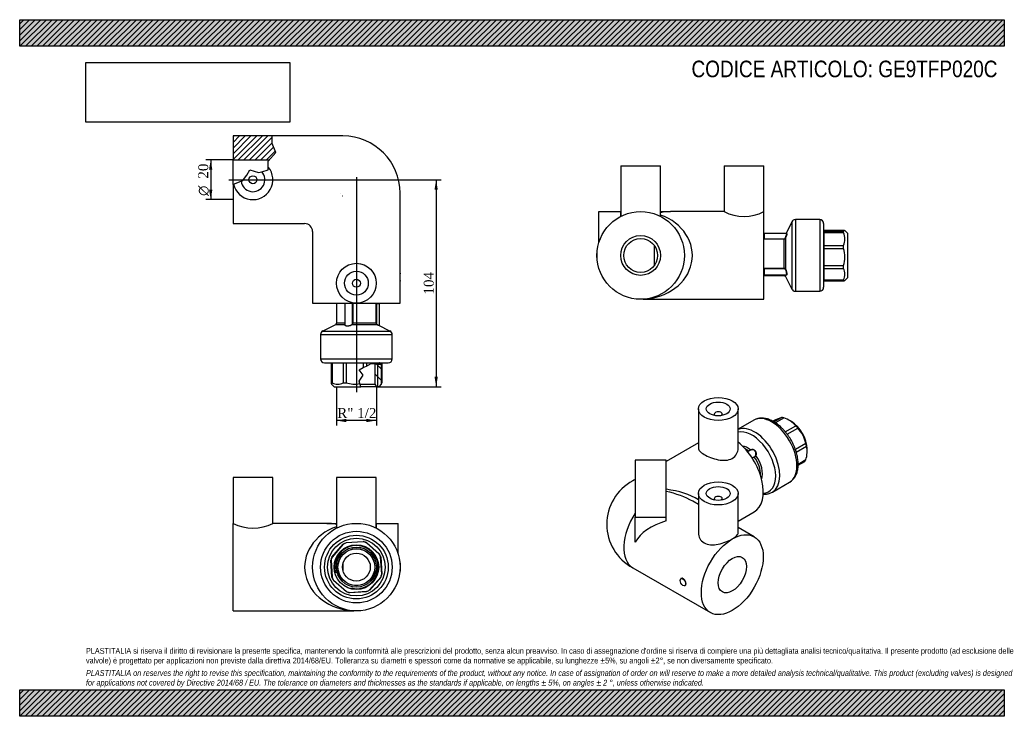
# Model space of a CAD drawing. Header units: millimetres. Extents: x 0 to 495, y 0 to 350.
import ezdxf
from ezdxf.enums import TextEntityAlignment as Align
from ezdxf.lldxf.tags import DXFTag

# ---------------------------------------------------------------- set-up
doc = ezdxf.new("R2010")
doc.units = ezdxf.units.MM
doc.header["$LTSCALE"] = 1.666667
for name, color, linetype in [('Default', 7, 'Continuous'), ('DV4_Default', 7, 'Continuous'), ('GE9P020C', 7, 'Continuous'), ('IOF020', 7, 'Continuous'), ('PARTE_PE_020', 7, 'Continuous')]:
    doc.layers.add(name, color=color, linetype=linetype)
doc.styles.add('SEACAD_Solid_Edge_ANSI1_Symbols', font='semeca1.ttf')
doc.styles.add('SEACAD_Times_New_Roman', font='times.ttf')
tags = doc.linetypes.add('CENTER2', pattern=[28.575, 19.05, -3.175, 3.175, -3.175]).pattern_tags.tags
tags[10:11] = [DXFTag(74, 4), DXFTag(75, 0), DXFTag(340, '0'), DXFTag(46, 0.0), DXFTag(50, 0.0), DXFTag(44, 0.0), DXFTag(45, 0.0)]
tags[8:9] = [DXFTag(74, 4), DXFTag(75, 0), DXFTag(340, '0'), DXFTag(46, 0.0), DXFTag(50, 0.0), DXFTag(44, 0.0), DXFTag(45, 0.0)]
tags[6:7] = [DXFTag(74, 4), DXFTag(75, 0), DXFTag(340, '0'), DXFTag(46, 0.0), DXFTag(50, 0.0), DXFTag(44, 0.0), DXFTag(45, 0.0)]
tags[4:5] = [DXFTag(74, 4), DXFTag(75, 0), DXFTag(340, '0'), DXFTag(46, 0.0), DXFTag(50, 0.0), DXFTag(44, 0.0), DXFTag(45, 0.0)]
doc.dimstyles.new('ANSImm', dxfattribs={"dimtxt": 5, "dimasz": 5, "dimexe": 2.5, "dimexo": 0, "dimgap": 1.25, "dimtad": 1, "dimdsep": 46, "dimtxsty": 'SEACAD_Times_New_Roman', "dimblk1": '_SE_FILLED', "dimblk2": '_SE_FILLED', "dimsah": 1, "dimcen": 2.5, "dimazin": 0, "dimtfac": 0.85, "dimtdec": 3, "dimtofl": 0, "dimtmove": 0, "dimatfit": 3, "dimfxl": 1, "dimarcsym": 0})
picture_1 = doc.add_image_def('image1.jpg', size_in_pixel=(4302, 1260))

# ---------------------------------------------------------------- blocks, each defined once
blk = doc.blocks.new('SE')
at = {"layer": 'GE9P020C', "color": 7, "linetype": 'Continuous'}
for p, q in [((127.26, 119.95), (107.26, 119.95)), ((107.26, 119.95), (107.26, 96.95)), ((127.26, 96.95), (127.26, 119.95)), ((179.26, 119.95), (159.26, 119.95)), ((159.26, 119.95), (159.26, 94.56)), ((179.26, 94.56), (179.26, 119.95)), ((107.26, 52.95), (107.26, 96.95)), ((154.35, 96.95), (127.25, 96.95)), ((154.35, 96.95), (159.26, 96.95)), ((179.26, 96.95), (179.31, 96.95)), ((179.31, 94.53), (179.31, 96.95)), ((179.31, 96.95), (190.27, 96.95)), ((190.27, 81.5), (190.27, 96.95)), ((162.51, 76.81), (162.51, 73.1)), ((191.36, 76.95), (191.17, 76.95)), ((191.36, 76.95), (191.36, 72.95)), ((191.17, 72.95), (191.36, 72.95)), ((107.26, 52.95), (162.51, 52.95)), ((162.51, 52.95), (162.57, 52.95))]:
    blk.add_line(p, q, dxfattribs=at)
blk.add_circle((169.26, 74.95), 22, dxfattribs=at)
for centre, radius, start, end in [((117.26, 116.58), 22.03, 243.0043, 296.9956), ((154.35, 74.95), 22, 77.0928, 90), ((163.62, 372.61), 319.66, 269.8009, 270.7777), ((168.06, 49.69), 3.29, 88.2574, 91.7426)]:
    blk.add_arc(centre, radius, start, end, dxfattribs=at)
blk.add_ellipse((169.26, 74.95), major_axis=(26, 0), ratio=0.846154, start_param=1.965587, end_param=4.662365, dxfattribs=at)
at = {"layer": 'IOF020', "color": 7, "linetype": 'Continuous'}
for p, q in [((156.95, 80.02), (162.63, 86.5)), ((162.7, 86.43), (157.03, 79.96)), ((162.7, 86.43), (162.63, 86.5)), ((162.7, 86.43), (162.65, 86.52)), ((164.15, 87.14), (164.11, 87.24)), ((164.14, 87.24), (172.73, 87.81)), ((164.15, 87.14), (164.14, 87.24)), ((172.74, 87.71), (164.15, 87.14)), ((172.74, 87.71), (172.73, 87.81)), ((172.74, 87.71), (172.76, 87.8)), ((174.27, 87.19), (174.31, 87.28)), ((174.27, 87.19), (174.33, 87.26)), ((180.74, 81.51), (174.27, 87.19)), ((174.33, 87.26), (180.8, 81.59)), ((156.93, 80), (157.03, 79.96)), ((156.95, 80.02), (157.03, 79.96)), ((180.74, 81.51), (180.8, 81.59)), ((180.74, 81.51), (180.83, 81.56)), ((181.45, 80.06), (181.55, 80.1)), ((181.45, 80.06), (181.55, 80.07)), ((182.02, 71.48), (181.45, 80.06)), ((181.55, 80.07), (182.12, 71.48)), ((156.41, 78.46), (156.51, 78.43)), ((156.41, 78.42), (156.51, 78.43)), ((156.97, 69.83), (156.41, 78.42)), ((156.51, 78.43), (157.07, 69.84)), ((156.97, 69.83), (157.07, 69.84)), ((156.98, 69.8), (157.07, 69.84)), ((175.82, 63.47), (181.5, 69.95)), ((181.57, 69.88), (175.9, 63.41)), ((181.5, 69.95), (181.57, 69.88)), ((181.5, 69.95), (181.59, 69.91)), ((182.02, 71.48), (182.11, 71.45)), ((182.02, 71.48), (182.12, 71.48)), ((157.7, 68.34), (157.78, 68.39)), ((157.72, 68.32), (157.78, 68.39)), ((164.19, 62.64), (157.72, 68.32)), ((157.78, 68.39), (164.25, 62.72)), ((164.19, 62.64), (164.25, 62.72)), ((164.22, 62.62), (164.25, 62.72)), ((165.76, 62.1), (165.78, 62.2)), ((165.78, 62.2), (174.37, 62.76)), ((165.79, 62.1), (165.78, 62.2)), ((174.38, 62.66), (165.79, 62.1)), ((174.41, 62.67), (174.37, 62.76)), ((174.38, 62.66), (174.37, 62.76)), ((175.9, 63.41), (175.82, 63.47)), ((175.87, 63.39), (175.82, 63.47))]:
    blk.add_line(p, q, dxfattribs=at)
for radius in [14.5, 11.22, 10.07, 9.32, 9.25]:
    blk.add_circle((169.26, 74.95), radius, dxfattribs=at)
for centre, radius, start, end in [((169.26, 74.95), 10.85, 255, 195), ((162.7, 86.43), 0.1, 119.7515, 138.7483), ((169.26, 74.95), 13.32, 112.745, 119.7515), ((169.26, 74.95), 13.22, 112.745, 119.7515), ((164.15, 87.14), 0.1, 93.7483, 112.745), ((172.74, 87.71), 0.1, 74.7515, 93.7483), ((169.26, 74.95), 13.22, 67.745, 74.7515), ((169.26, 74.95), 13.32, 67.745, 74.7515), ((174.27, 87.19), 0.1, 48.7483, 67.745), ((169.26, 74.95), 13.32, 157.745, 164.7515), ((169.26, 74.95), 13.22, 157.745, 164.7515), ((157.03, 79.96), 0.1, 138.7483, 157.745), ((169.26, 74.95), 13.22, 22.745, 29.7515), ((180.74, 81.51), 0.1, 29.7515, 48.7483), ((169.26, 74.95), 13.32, 22.745, 29.7515), ((181.45, 80.06), 0.1, 3.7483, 22.745), ((156.51, 78.43), 0.1, 164.7515, 183.7483), ((157.07, 69.84), 0.1, 183.7483, 202.745), ((169.26, 74.95), 13.32, 202.745, 209.7515), ((169.26, 74.95), 13.22, 202.745, 209.7515), ((169.26, 74.95), 13.22, 337.745, 344.7515), ((181.5, 69.95), 0.1, 318.7483, 337.745), ((169.26, 74.95), 13.32, 337.745, 344.7515), ((182.02, 71.48), 0.1, 344.7515, 3.7483), ((157.78, 68.39), 0.1, 209.7515, 228.7483), ((164.25, 62.72), 0.1, 228.7483, 247.745), ((169.26, 74.95), 13.32, 247.745, 254.7515), ((169.26, 74.95), 13.22, 247.745, 254.7515), ((165.78, 62.2), 0.1, 254.7515, 273.7483), ((169.26, 74.95), 13.22, 292.745, 299.7515), ((174.37, 62.76), 0.1, 273.7483, 292.745), ((169.26, 74.95), 13.32, 292.745, 299.7515), ((175.82, 63.47), 0.1, 299.7515, 318.7483)]:
    blk.add_arc(centre, radius, start, end, dxfattribs=at)
at = {"layer": 'PARTE_PE_020', "color": 7, "linetype": 'Continuous'}
for radius in [18, 16, 14.5, 7]:
    blk.add_circle((169.26, 74.95), radius, dxfattribs=at)
blk = doc.blocks.new('SE1')
at = {"layer": 'GE9P020C', "color": 7, "linetype": 'Continuous'}
for p, q in [((341.18, 154.43), (341.18, 134.7)), ((361.18, 134.7), (361.18, 154.43)), ((349.18, 151.82), (349.18, 151.16)), ((353.18, 151.16), (353.18, 151.82)), ((341.18, 137.32), (324.96, 127.95)), ((309.46, 128.71), (309.46, 100.13)), ((324.96, 128.71), (309.46, 128.71)), ((324.96, 120.51), (324.96, 128.71)), ((309.46, 119), (308.19, 118.27)), ((324.96, 108.33), (324.96, 120.51)), ((341.18, 111.97), (341.18, 92.24)), ((349.18, 109.36), (349.18, 108.71)), ((353.18, 108.71), (353.18, 109.36)), ((361.18, 92.24), (361.18, 111.97)), ((324.96, 100.13), (324.96, 108.33)), ((341.18, 106.41), (338.41, 108.01)), ((309.46, 87.51), (309.46, 100.13)), ((309.46, 100.13), (324.96, 100.13)), ((324.96, 98.15), (324.96, 100.13)), ((361.18, 98.06), (369.26, 102.72)), ((369.26, 90.2), (361.18, 94.86)), ((308.19, 74.65), (347.26, 52.1)), ((332.54, 69.22), (332.44, 69.16)), ((334.44, 65.7), (334.54, 65.76))]:
    blk.add_line(p, q, dxfattribs=at)
blk.add_arc((319.96, 96.46), 24.78, 118.3648, 241.6352, dxfattribs=at)
for centre, major_axis in [((351.18, 154.43), (-10, 0)), ((351.18, 154.43), (-6, 0)), ((351.18, 111.97), (10, 0)), ((351.18, 111.97), (6, 0)), ((358.26, 71.15), (11, 19.05)), ((358.26, 71.15), (-5, -8.66)), ((333.44, 67.43), (1, -1.73))]:
    blk.add_ellipse(centre, major_axis=major_axis, ratio=0.57735, dxfattribs=at)
for centre, major_axis, ratio, start_param, end_param in [((351.18, 151.82), (-2, 0), 0.57735, 2.451776, 6.283185), ((351.18, 151.82), (-2, 0), 0.57735, 0, 0.689817), ((358.26, 121.77), (11, -19.05), 0.57735, 0, 2.168391), ((319.19, 99.21), (11, -19.05), 0.57735, 3.031681, 3.141656), ((314.41, 96.46), (-33.92, -2.26), 0.527544, 3.76849, 4.361248), ((314.41, 96.46), (-33.92, 2.26), 0.527544, 3.962189, 4.431644), ((351.18, 109.36), (2, 0), 0.57735, 0, 3.83141), ((351.18, 109.36), (2, 0), 0.57735, 5.593368, 6.283185), ((319.19, 93.7), (11, 19.05), 0.57735, 1.460885, 3.141593), ((339.16, 82.17), (-31.11, 0), 0.57735, 5.186487, 5.981122)]:
    blk.add_ellipse(centre, major_axis=major_axis, ratio=ratio, start_param=start_param, end_param=end_param, dxfattribs=at)
for points, knots in [([(341.18, 134.7), (341.18, 134.21), (341.44, 133.71), (342.42, 132.67), (343.17, 132.12), (345.03, 131.04), (346.16, 130.5), (348.59, 129.57), (349.89, 129.18), (352.48, 128.67), (353.77, 128.56), (356.18, 128.75), (357.31, 129.06), (359.18, 130.14), (359.93, 130.91), (360.93, 132.68), (361.18, 133.68), (361.18, 134.69), (361.18, 134.7), (361.18, 134.7)], [0.3752003, 0.3752003, 0.3752003, 0.3752003, 0.4375, 0.4375, 0.5, 0.5, 0.5625, 0.5625, 0.625, 0.625, 0.6875, 0.6875, 0.75, 0.75, 0.8125, 0.8125, 0.875, 0.875, 0.8751895, 0.8751895, 0.8751895, 0.8751895]), ([(341.18, 92.24), (341.18, 91.24), (341.44, 90.24), (342.42, 88.47), (343.17, 87.69), (345.03, 86.61), (346.17, 86.3), (348.58, 86.1), (349.87, 86.21), (352.47, 86.72), (353.76, 87.11), (356.19, 88.04), (357.31, 88.56), (358.26, 89.11)], [0.6250278, 0.6250278, 0.6250278, 0.6250278, 0.6875, 0.6875, 0.75, 0.75, 0.8125, 0.8125, 0.875, 0.875, 0.9375, 0.9375, 1, 1, 1, 1]), ([(358.26, 89.11), (359.2, 89.66), (359.94, 90.2), (360.93, 91.25), (361.18, 91.75), (361.18, 92.24)], [0, 0, 0, 0, 0.0625, 0.0625, 0.1249415, 0.1249415, 0.1249415, 0.1249415]), ([(334.54, 65.76), (334.79, 65.9), (334.92, 66.23), (334.92, 67.08), (334.78, 67.61), (334.3, 68.53), (333.95, 68.93), (333.2, 69.36), (332.82, 69.38), (332.54, 69.22)], [0.3750745, 0.3750745, 0.3750745, 0.3750745, 0.5, 0.5, 0.625, 0.625, 0.75, 0.75, 0.875, 0.875, 0.875, 0.875])]:
    blk.add_open_spline(points, degree=3, knots=knots, dxfattribs=at)
at = {"layer": 'IOF020', "color": 7, "linetype": 'Continuous'}
for p, q in [((379.17, 147.92), (383, 150.13)), ((379.86, 147.49), (384.08, 149.93)), ((387.95, 148.08), (387.02, 148.62)), ((384.9, 142.94), (390.15, 145.97)), ((385.86, 141.73), (391.18, 144.79)), ((389.95, 134.17), (395.19, 137.19)), ((390.41, 132.76), (395.56, 135.73)), ((395.89, 133.26), (395.89, 134.34)), ((391.36, 126.76), (395.16, 128.95)), ((391.35, 126.15), (394.66, 128.06))]:
    blk.add_line(p, q, dxfattribs=at)
for centre, radius, start, end in [((399.62, 105.7), 47.44, 110.5116, 116.2711), ((380.25, 137.43), 13.08, 40.758, 72.9531), ((379.49, 133.76), 16.08, 12.3295, 43.3383), ((384.32, 132.99), 11.57, 339.5691, 13.7169)]:
    blk.add_arc(centre, radius, start, end, dxfattribs=at)
for centre, major_axis, start_param, end_param in [((386.54, 138.1), (-6.61, 11.45), -0.519262, -0.396976), ((387.95, 138.92), (-5.61, 9.72), 3.926991, 5.497787), ((386.54, 138.1), (-6.61, 11.45), -1.30466, -1.182374), ((386.54, 138.1), (6.61, -11.45), 1.051534, 1.173821), ((386.54, 138.1), (6.61, -11.45), 0.266136, 0.388423)]:
    blk.add_ellipse(centre, major_axis=major_axis, ratio=0.57735, start_param=start_param, end_param=end_param, dxfattribs=at)
at = {"layer": 'PARTE_PE_020', "color": 7, "linetype": 'Continuous'}
for p, q in [((369.05, 148.79), (361.18, 144.25)), ((367.6, 133.82), (365.99, 132.89)), ((368.24, 129.78), (369.3, 130.39)), ((369.33, 130.28), (368.3, 129.69)), ((378.42, 112.63), (387.05, 117.61))]:
    blk.add_line(p, q, dxfattribs=at)
for centre, radius, start, end in [((362.66, 139.02), 7.08, 309.5492, 312.5523), ((368.54, 131.76), 1.57, 299.0441, 334.3849), ((368.42, 131.89), 1.85, 299.2791, 332.8964)]:
    blk.add_arc(centre, radius, start, end, dxfattribs=at)
for centre, major_axis, ratio, start_param, end_param in [((378.05, 133.2), (-9, 15.59), 0.57735, 3.147538, 6.283185), ((369.42, 128.22), (-9, 15.59), 0.57735, 3.147538, 6.201964), ((368.15, 127.49), (-8.44, 14.62), 0.57735, 2.848743, 6.121384), ((365.96, 126.22), (5.28, -9.14), 0.57735, 2.154954, 2.713976), ((365.33, 125.85), (5, -8.66), 0.57735, -4.098845, -3.849886), ((367.4, 133.8), (-0.0587, 0.0809), 0.515855, 3.52791, 4.41219), ((369.37, 130.32), (-0.05, 0.0866), 0.57735, 0.432492, 1.75511), ((365.33, 125.85), (-5, 8.66), 0.57735, 3.849886, 4.896703), ((370.02, 131.03), (0.0931, -0.0366), 0.347965, 1.190771, 2.55388), ((365.96, 126.22), (-5.28, 9.14), 0.57735, 3.569209, 4.915435), ((378.05, 133.2), (-9, 15.59), 0.57735, 3.141593, 3.147538), ((369.42, 128.22), (-9, 15.59), 0.57735, 3.141593, 3.147538)]:
    blk.add_ellipse(centre, major_axis=major_axis, ratio=ratio, start_param=start_param, end_param=end_param, dxfattribs=at)
for points, knots in [([(383.83, 144.16), (383.65, 144.34), (383.22, 144.79), (382.41, 145.55), (381.46, 146.36), (380.47, 147.1), (379.47, 147.76), (378.46, 148.34), (377.43, 148.83), (376.41, 149.23), (375.38, 149.53), (374.37, 149.72), (373.38, 149.82), (372.41, 149.81), (371.48, 149.69), (370.61, 149.48), (369.77, 149.17), (369.31, 148.93), (369.05, 148.78)], [0, 0, 0, 0, 0.034854, 0.100485, 0.166269, 0.232221, 0.298343, 0.364615, 0.430988, 0.497323, 0.563444, 0.629121, 0.694094, 0.758128, 0.821074, 0.88292, 0.943803, 1, 1, 1, 1]), ([(387.12, 117.66), (387.35, 117.8), (387.77, 118.06), (388.42, 118.61), (389.03, 119.24), (389.58, 119.96), (390.05, 120.75), (390.46, 121.61), (390.8, 122.54), (391.06, 123.54), (391.25, 124.59), (391.35, 125.69), (391.38, 126.84), (391.33, 128.03), (391.2, 129.24), (390.99, 130.47), (390.71, 131.72), (390.36, 132.97), (389.94, 134.22), (389.46, 135.47), (388.91, 136.7), (388.3, 137.91), (387.64, 139.1), (386.92, 140.25), (386.15, 141.37), (385.34, 142.43), (384.55, 143.38), (384.07, 143.9), (383.83, 144.16)], [0, 0, 0, 0, 0.031272, 0.067625, 0.104098, 0.140898, 0.178187, 0.216062, 0.254546, 0.293587, 0.333081, 0.372894, 0.412898, 0.452986, 0.493069, 0.533104, 0.573073, 0.612972, 0.652805, 0.69258, 0.732312, 0.772015, 0.811704, 0.851395, 0.8911, 0.930836, 0.970617, 1, 1, 1, 1]), ([(367.45, 133.81), (367.61, 133.92), (367.79, 134.01), (368.06, 134.09), (368.16, 134.11), (368.35, 134.13), (368.44, 134.13), (368.64, 134.11), (368.73, 134.09), (368.92, 134.04), (369.02, 134), (369.2, 133.91), (369.29, 133.85), (369.46, 133.73), (369.54, 133.65), (369.69, 133.49), (369.76, 133.41), (369.88, 133.22), (369.94, 133.12), (370.04, 132.92), (370.08, 132.81), (370.15, 132.59), (370.18, 132.48), (370.24, 132.14), (370.25, 131.91), (370.2, 131.46), (370.15, 131.25), (370.07, 131.05)], [0, 0, 0, 0, 0.125, 0.125, 0.1875, 0.1875, 0.25, 0.25, 0.3125, 0.3125, 0.375, 0.375, 0.4375, 0.4375, 0.5, 0.5, 0.5625, 0.5625, 0.625, 0.625, 0.6875, 0.6875, 0.75, 0.75, 0.875, 0.875, 1, 1, 1, 1]), ([(369.95, 131.08), (370.03, 131.28), (370.08, 131.48), (370.13, 131.91), (370.13, 132.13), (370.07, 132.45), (370.05, 132.56), (369.98, 132.77), (369.94, 132.87), (369.85, 133.07), (369.79, 133.17), (369.67, 133.35), (369.61, 133.43), (369.46, 133.58), (369.39, 133.65), (369.22, 133.77), (369.14, 133.82), (368.96, 133.91), (368.87, 133.95), (368.69, 134), (368.6, 134.02), (368.41, 134.03), (368.32, 134.03), (368.13, 134.01), (368.04, 133.99), (367.83, 133.93), (367.72, 133.88), (367.6, 133.82)], [0, 0, 0, 0, 0.125, 0.125, 0.25, 0.25, 0.3125, 0.3125, 0.375, 0.375, 0.4375, 0.4375, 0.5, 0.5, 0.5625, 0.5625, 0.625, 0.625, 0.6875, 0.6875, 0.75, 0.75, 0.8125, 0.8125, 0.875, 0.875, 0.960475, 0.960475, 0.960475, 0.960475]), ([(373.75, 111.64), (373.82, 111.64), (374.22, 111.61), (374.94, 111.61), (375.87, 111.71), (376.76, 111.91), (377.59, 112.21), (378.19, 112.48), (378.45, 112.65), (378.49, 112.67)], [0.8741318, 0.8741318, 0.8741318, 0.8741318, 0.8797137, 0.9039138, 0.9277086, 0.9510862, 0.9740902, 0.9968123, 1, 1, 1, 1])]:
    blk.add_open_spline(points, degree=3, knots=knots, dxfattribs=at)
blk = doc.blocks.new('SE2')
at = {"layer": 'GE9P020C', "color": 7, "linetype": 'Continuous'}
for p, q in [((302.18, 276.55), (322.18, 276.55)), ((302.18, 276.55), (302.18, 251.15)), ((322.18, 251.15), (322.18, 276.55)), ((354.18, 276.55), (374.18, 276.55)), ((354.18, 276.55), (354.18, 253.55)), ((374.18, 253.55), (374.18, 276.55)), ((291.18, 238.1), (291.18, 253.55)), ((291.18, 253.55), (302.14, 253.55)), ((302.14, 251.12), (302.14, 253.55)), ((302.14, 253.55), (302.18, 253.55)), ((322.18, 253.55), (327.1, 253.55)), ((354.19, 253.55), (327.1, 253.55)), ((374.18, 209.55), (374.18, 253.55)), ((290.08, 233.55), (290.08, 229.55)), ((290.27, 233.55), (290.08, 233.55)), ((318.93, 236.72), (318.93, 226.38)), ((290.08, 229.55), (290.27, 229.55)), ((318.87, 209.55), (318.93, 209.55)), ((318.93, 209.55), (374.18, 209.55))]:
    blk.add_line(p, q, dxfattribs=at)
for radius in [22, 10, 8.5]:
    blk.add_circle((312.18, 231.55), radius, dxfattribs=at)
for centre, radius, start, end in [((327.1, 231.55), 22, 90, 102.9072), ((364.18, 273.18), 22.03, 243.0044, 296.9957), ((313.38, 206.29), 3.29, 88.2576, 91.7424), ((317.82, 529.21), 319.66, 269.2223, 270.1991)]:
    blk.add_arc(centre, radius, start, end, dxfattribs=at)
blk.add_ellipse((312.18, 231.55), major_axis=(-26, 0), ratio=0.846154, start_param=1.62082, end_param=4.317598, dxfattribs=at)
at = {"layer": 'IOF020', "color": 7, "linetype": 'Continuous'}
for p, q in [((404.28, 244.31), (414.18, 244.31)), ((404.28, 244.31), (404.28, 243.74)), ((404.28, 243.74), (414.18, 243.74)), ((404.28, 243.74), (404.28, 243.03)), ((404.28, 243.03), (414.18, 243.03)), ((404.28, 243.03), (404.28, 236.56)), ((414.18, 243.03), (414.18, 243.74)), ((416.18, 242.77), (414.87, 244.08)), ((416.18, 242.77), (416.18, 220.33)), ((404.28, 236.56), (414.18, 236.56)), ((404.28, 236.56), (404.28, 235.03)), ((404.28, 235.03), (414.18, 235.03)), ((404.28, 235.03), (404.28, 226.44)), ((414.18, 235.03), (414.18, 236.56)), ((404.28, 226.44), (414.18, 226.44)), ((404.28, 226.44), (404.28, 224.99)), ((404.28, 224.99), (414.18, 224.99)), ((404.28, 224.99), (404.28, 219.32)), ((414.18, 224.99), (414.18, 226.44)), ((404.28, 219.32), (414.18, 219.32)), ((404.28, 219.32), (404.28, 218.8)), ((404.28, 218.8), (414.18, 218.8)), ((414.18, 218.8), (414.18, 219.32)), ((414.87, 219.02), (416.18, 220.33))]:
    blk.add_line(p, q, dxfattribs=at)
for centre, radius, start, end in [((404.28, 244.41), 0.1, 180, 270), ((407.27, 239.79), 7.63, 334.9072, 25.0928), ((401.69, 230.73), 13.21, 341.029, 18.971), ((408.95, 222.15), 5.95, 331.5236, 28.4764), ((404.28, 218.7), 0.1, 90, 180)]:
    blk.add_arc(centre, radius, start, end, dxfattribs=at)
for centre, major_axis, ratio, start_param, end_param in [((404.28, 244.41), (0.1, 0), 0.997861, 3.141593, 4.712389), ((404.28, 243.84), (0.1, 0), 0.997861, 3.141593, 4.712389), ((404.28, 243.83), (0.1, 0), 0.922235, 3.141593, 4.712389), ((404.28, 243.11), (0.1, 0), 0.868186, 3.141593, 4.712389), ((404.28, 243.09), (0.1, 0), 0.659368, 3.141593, 4.712389), ((404.28, 236.62), (-0.1, 0), 0.659368, 0, 1.570796), ((404.28, 236.6), (-0.1, 0), 0.378729, 0, 1.570796), ((404.28, 235.05), (-0.1, 0), 0.263005, 0, 1.570796), ((404.28, 235.02), (-0.1, 0), 0.065373, 4.712389, 6.283185), ((404.28, 226.4), (-0.1, 0), 0.386631, 4.712389, 6.283185), ((404.28, 226.43), (-0.1, 0), 0.065373, 4.712389, 6.283185), ((404.28, 224.92), (-0.1, 0), 0.75182, 4.712389, 6.283185), ((404.28, 224.94), (-0.1, 0), 0.49624, 4.712389, 6.283185), ((404.28, 219.22), (-0.1, 0), 0.925508, 4.712389, 6.283185), ((404.28, 219.24), (-0.1, 0), 0.75182, 4.712389, 6.283185), ((404.28, 218.7), (-0.1, 0), 0.964794, 4.712389, 6.283185)]:
    blk.add_ellipse(centre, major_axis=major_axis, ratio=ratio, start_param=start_param, end_param=end_param, dxfattribs=at)
for points, knots in [([(414.18, 244.31), (414.41, 244.26), (414.59, 244.21), (414.78, 244.14), (414.82, 244.12), (414.89, 244.07), (414.9, 244.05), (414.9, 243.93), (414.64, 243.83), (414.18, 243.74)], [0, 0, 0, 0, 0.25, 0.25, 0.375, 0.375, 0.5, 0.5, 1, 1, 1, 1]), ([(414.18, 218.8), (414.41, 218.84), (414.59, 218.89), (414.78, 218.96), (414.82, 218.98), (414.86, 219.01), (414.87, 219.02), (414.88, 219.02)], [0, 0, 0, 0, 0.25, 0.25, 0.375, 0.375, 0.4056122, 0.4056122, 0.4056122, 0.4056122])]:
    blk.add_open_spline(points, degree=3, knots=knots, dxfattribs=at)
at = {"layer": 'PARTE_PE_020', "color": 7, "linetype": 'Continuous'}
for p, q in [((388.18, 248.43), (385.32, 242.61)), ((388.18, 248.43), (388.18, 214.67)), ((389.98, 249.55), (389.98, 213.55)), ((402.18, 249.55), (389.98, 249.55)), ((402.18, 249.55), (402.18, 213.55)), ((404.18, 247.55), (404.18, 215.55)), ((374.28, 242.61), (374.28, 239.91)), ((385.56, 242.61), (374.28, 242.61)), ((374.28, 239.91), (384.18, 239.91)), ((374.28, 239.91), (374.28, 239.8)), ((384.18, 239.8), (374.28, 239.8)), ((384.18, 239.91), (384.18, 239.8)), ((384.18, 239.8), (384.18, 225.06)), ((385.08, 240.37), (385.08, 224.55)), ((374.28, 225.06), (374.28, 224.94)), ((374.28, 225.06), (384.18, 225.06)), ((384.18, 224.94), (374.28, 224.94)), ((374.28, 224.94), (374.28, 221.78)), ((384.18, 225.06), (384.18, 224.94)), ((374.18, 221.55), (384.18, 221.55)), ((374.28, 221.78), (385.44, 221.78)), ((384.18, 221.55), (384.18, 221.78)), ((385.08, 220.99), (385.08, 221.78)), ((385.08, 220.99), (388.18, 214.67)), ((389.98, 213.55), (402.18, 213.55))]:
    blk.add_line(p, q, dxfattribs=at)
for centre, radius, start, end in [((389.98, 247.55), 2, 90, 153.8611), ((402.18, 247.55), 2, 0, 90), ((374.28, 242.51), 0.1, 90, 180), ((384.21, 240.78), 0.867, 268.5343, 335.0699), ((384.2, 240.76), 0.963, 268.9547, 336.0278), ((374.28, 224.84), 0.0987, 89.2295, 179.5446), ((384.23, 224.11), 0.958, 27.6331, 92.9422), ((384.23, 224.08), 0.862, 28.154, 93.1886), ((374.28, 221.88), 0.1, 180, 270), ((384.18, 220.55), 1, 26.1389, 90), ((389.98, 215.55), 2, 206.1389, 270), ((402.18, 215.55), 2, 270, 0)]:
    blk.add_arc(centre, radius, start, end, dxfattribs=at)
for centre, major_axis, ratio, start_param, end_param in [((384.99, 240.41), (0.0917, -0.0399), 0.087275, 0.24569, 1.608799), ((384.99, 224.52), (0.0907, 0.042), 0.322228, 4.564235, 5.927343)]:
    blk.add_ellipse(centre, major_axis=major_axis, ratio=ratio, start_param=start_param, end_param=end_param, dxfattribs=at)
for points, knots in [([(384.99, 240.42), (385.18, 240.82), (385.33, 241.24), (385.56, 241.97), (385.63, 242.28), (385.63, 242.56), (385.6, 242.61), (385.56, 242.6)], [0, 0, 0, 0, 0.25, 0.25, 0.5, 0.5, 0.6544053, 0.6544053, 0.6544053, 0.6544053]), ([(385.71, 242.58), (385.71, 242.56), (385.72, 242.53), (385.72, 242.33), (385.65, 242), (385.42, 241.23), (385.27, 240.79), (385.08, 240.37)], [0.4618633, 0.4618633, 0.4618633, 0.4618633, 0.5, 0.5, 0.75, 0.75, 1, 1, 1, 1]), ([(374.28, 239.91), (374.27, 239.91), (374.26, 239.92), (374.25, 239.92), (374.24, 239.92), (374.23, 239.93), (374.22, 239.93), (374.21, 239.94), (374.21, 239.94), (374.2, 239.95), (374.19, 239.96), (374.19, 239.97), (374.19, 239.98), (374.18, 239.98), (374.18, 239.99), (374.18, 240)], [0, 0, 0, 0, 0.198757, 0.198757, 0.198757, 0.400527, 0.400527, 0.400527, 0.610058, 0.610058, 0.610058, 0.831039, 0.831039, 0.831039, 1, 1, 1, 1]), ([(385.45, 221.78), (385.56, 221.78), (385.63, 221.93), (385.63, 222.46), (385.56, 222.85), (385.34, 223.68), (385.18, 224.11), (384.99, 224.49)], [0.2515283, 0.2515283, 0.2515283, 0.2515283, 0.5, 0.5, 0.75, 0.75, 1, 1, 1, 1]), ([(385.08, 224.55), (385.27, 224.15), (385.43, 223.7), (385.65, 222.84), (385.72, 222.43), (385.72, 222.06), (385.71, 221.98), (385.69, 221.91)], [0, 0, 0, 0, 0.25, 0.25, 0.5, 0.5, 0.5848701, 0.5848701, 0.5848701, 0.5848701]), ([(385.69, 221.91), (385.67, 221.79), (385.61, 221.72), (385.5, 221.72), (385.45, 221.74), (385.39, 221.78)], [0.5848701, 0.5848701, 0.5848701, 0.5848701, 0.75, 0.75, 0.8422053, 0.8422053, 0.8422053, 0.8422053])]:
    blk.add_open_spline(points, degree=3, knots=knots, dxfattribs=at)
for points in [[(385.56, 242.61), (385.64, 242.69), (385.7, 242.68), (385.71, 242.58)], [(374.18, 239.81), (374.21, 239.8), (374.25, 239.8), (374.28, 239.8)], [(374.28, 225.06), (374.25, 225.06), (374.21, 225.05), (374.18, 225.04)], [(385.45, 221.78), (385.44, 221.78), (385.44, 221.78), (385.43, 221.79)]]:
    blk.add_open_spline(points, degree=3, dxfattribs=at)
blk = doc.blocks.new('SE3')
at = {"layer": 'GE9P020C', "linetype": 'Continuous'}
h = blk.add_hatch(dxfattribs=at)
h.set_pattern_fill('LINE', scale=0.62992, angle=45, style=0)
h.paths.add_polyline_path([(107.26, 291.59), (107.26, 279.59), (125.59, 279.59), (128.72, 283.36), (126.85, 287.75), (126.85, 291.59), (122.26, 291.59), (122.26, 291.69), (118.26, 291.69), (118.26, 291.59)])
at = {"layer": 'IOF020', "linetype": 'Continuous'}
h = blk.add_hatch(dxfattribs=at)
h.set_pattern_fill('LINE', scale=1.25984, angle=135, style=0)
h.paths.add_polyline_path([(181.79, 176.91), (181.45, 176.91), (180.74, 176.91), (180.23, 176.91), (178.58, 177.06), (178.58, 166.89), (179.33, 165.59), (180.48, 165.59), (181.79, 166.9)])
at = {"layer": 'DV4_Default', "color": 7, "linetype": 'CENTER2'}
for p, q in [((105.17, 269.59), (171.17, 269.59)), ((169.26, 270.87), (169.26, 162.94))]:
    blk.add_line(p, q, dxfattribs=at)
at = {"layer": 'GE9P020C', "color": 7, "linetype": 'Continuous'}
for p, q in [((118.26, 291.59), (107.26, 291.59)), ((107.26, 291.59), (107.26, 279.59)), ((122.26, 291.69), (118.26, 291.69)), ((118.26, 291.69), (118.26, 291.59)), ((122.26, 291.59), (122.26, 291.69)), ((126.85, 291.59), (122.26, 291.59)), ((126.85, 287.75), (126.85, 291.59)), ((162.51, 291.59), (126.85, 291.59)), ((128.72, 283.36), (126.85, 287.75)), ((124.97, 278.86), (128.72, 283.36)), ((107.26, 267.27), (107.26, 279.59)), ((107.26, 279.59), (125.59, 279.59)), ((124.97, 275.96), (124.97, 278.86)), ((114.13, 271.97), (115.7, 274.59)), ((115.7, 274.59), (119.99, 273.15)), ((119.99, 273.15), (121.69, 273.64)), ((121.69, 273.64), (124.97, 274.59)), ((124.97, 274.59), (124.97, 275.96)), ((107.26, 267.27), (107.51, 267.37)), ((107.51, 267.37), (111.31, 268.8)), ((111.31, 268.8), (111.93, 269.03)), ((111.93, 269.03), (114.13, 271.97)), ((107.26, 267.27), (107.26, 247.59)), ((161.18, 262.76), (161.11, 262.7)), ((191.26, 222.59), (191.26, 262.84)), ((162.36, 261.44), (162.43, 261.52)), ((107.26, 247.59), (143.26, 247.59)), ((147.26, 243.59), (147.26, 207.59)), ((191.36, 222.59), (191.26, 222.59)), ((191.26, 207.59), (191.26, 218.6)), ((191.26, 218.59), (191.36, 218.59)), ((191.36, 218.59), (191.36, 222.59)), ((147.26, 207.59), (191.26, 207.59))]:
    blk.add_line(p, q, dxfattribs=at)
for centre, radius in [((117.26, 269.59), 2), ((169.26, 217.59), 10), ((169.26, 217.59), 6), ((169.26, 217.59), 2)]:
    blk.add_circle(centre, radius, dxfattribs=at)
for centre, radius, start, end in [((162.51, 262.84), 28.75, 0, 90), ((117.26, 269.59), 10, 192.8555, 39.536), ((117.26, 269.59), 6, 187.6156, 42.3866), ((143.26, 243.59), 4, 0.0537, 89.9491), ((213.17, 220.59), 22, 174.7849, 185.2151)]:
    blk.add_arc(centre, radius, start, end, dxfattribs=at)
at = {"layer": 'IOF020', "color": 7, "linetype": 'Continuous'}
for p, q in [((157.03, 177.49), (156.51, 177.49)), ((156.51, 177.49), (156.51, 167.59)), ((162.7, 177.49), (157.03, 177.49)), ((157.03, 177.49), (157.03, 167.59)), ((164.15, 177.49), (162.7, 177.49)), ((162.7, 177.49), (162.7, 167.59)), ((172.74, 177.49), (164.15, 177.49)), ((164.15, 177.49), (164.15, 167.59)), ((170.69, 174.15), (172.74, 175.21)), ((172.74, 171.35), (170.69, 174.15)), ((174.27, 177.49), (172.74, 177.49)), ((172.74, 177.49), (172.74, 175.21)), ((172.74, 175.21), (174.27, 176)), ((180.74, 177.49), (174.27, 177.49)), ((174.27, 177.49), (174.27, 176)), ((174.27, 176), (176.65, 177.23)), ((176.65, 177.23), (180.23, 176.91)), ((178.58, 177.06), (178.58, 166.89)), ((180.11, 165.59), (180.11, 176.92)), ((180.23, 176.91), (180.74, 176.91)), ((181.45, 177.49), (180.74, 177.49)), ((180.74, 177.49), (180.74, 176.91)), ((180.74, 176.91), (181.45, 176.91)), ((182.02, 177.49), (181.45, 177.49)), ((181.45, 177.49), (181.45, 176.91)), ((181.45, 176.91), (181.79, 176.91)), ((181.79, 176.91), (181.79, 166.9)), ((182.02, 177.49), (182.02, 167.59)), ((170.69, 168.46), (172.74, 171.35)), ((171.03, 167.14), (170.69, 168.46)), ((156.51, 167.59), (157.03, 167.59)), ((156.73, 166.9), (158.04, 165.59)), ((158.04, 165.59), (171.43, 165.59)), ((162.7, 167.59), (164.15, 167.59)), ((171.43, 165.59), (171.03, 167.14)), ((171.1, 166.89), (178.58, 166.89)), ((179.33, 165.59), (171.43, 165.59)), ((178.58, 166.89), (179.33, 165.59)), ((180.48, 165.59), (179.33, 165.59)), ((181.79, 166.9), (180.48, 165.59))]:
    blk.add_line(p, q, dxfattribs=at)
for centre, radius, start, end in [((156.41, 177.49), 0.1, 0, 90), ((182.12, 177.49), 0.1, 90, 180), ((159.86, 172.88), 6, 241.7795, 298.2205), ((168.42, 179.96), 13.08, 250.942, 281.5072)]:
    blk.add_arc(centre, radius, start, end, dxfattribs=at)
for centre, major_axis, ratio, start_param, end_param in [((156.41, 177.49), (0, 0.1), 0.964794, 4.712389, 6.283185), ((156.93, 177.49), (0, 0.1), 0.925508, 4.712389, 6.283185), ((156.95, 177.49), (0, 0.1), 0.75182, 4.712389, 6.283185), ((162.63, 177.49), (0, -0.1), 0.75182, 1.570796, 3.141593), ((162.65, 177.49), (0, -0.1), 0.49624, 1.570796, 3.141593), ((164.11, 177.49), (0, -0.1), 0.386631, 1.570796, 3.141593), ((164.14, 177.49), (0, -0.1), 0.065373, 1.570796, 3.141593), ((172.73, 177.49), (0, -0.1), 0.065373, 1.570796, 3.141593), ((172.76, 177.49), (0, -0.1), 0.263005, 3.141593, 4.712389), ((174.33, 177.49), (0, -0.1), 0.659368, 3.141593, 4.712389), ((174.31, 177.49), (0, -0.1), 0.378729, 3.141593, 4.712389), ((180.83, 177.49), (0, -0.1), 0.868186, 3.141593, 4.712389), ((180.8, 177.49), (0, -0.1), 0.659368, 3.141593, 4.712389), ((181.55, 177.49), (0, -0.1), 0.997861, 3.141593, 4.712389), ((181.55, 177.49), (0, -0.1), 0.922235, 3.141593, 4.712389), ((182.12, 177.49), (0, -0.1), 0.997861, 3.141593, 4.712389)]:
    blk.add_ellipse(centre, major_axis=major_axis, ratio=ratio, start_param=start_param, end_param=end_param, dxfattribs=at)
blk.add_open_spline([(156.51, 167.59), (156.55, 167.37), (156.6, 167.19), (156.68, 166.99), (156.7, 166.93), (156.73, 166.9)], degree=3, knots=[0, 0, 0, 0, 0.25, 0.25, 0.4054269, 0.4054269, 0.4054269, 0.4054269], dxfattribs=at)
blk.add_open_spline([(182.02, 167.59), (181.94, 167.22), (181.87, 166.98), (181.79, 166.9)], degree=3, dxfattribs=at)
at = {"layer": 'PARTE_PE_020', "color": 7, "linetype": 'Continuous'}
for p, q in [((159.26, 207.59), (159.26, 197.59)), ((167.34, 207.49), (163.52, 207.49)), ((163.52, 207.49), (163.52, 196.7)), ((167.34, 197.59), (167.34, 207.49)), ((167.45, 207.49), (167.34, 207.49)), ((167.45, 207.49), (167.45, 197.59)), ((179.31, 207.49), (179.23, 207.49)), ((179.23, 197.59), (179.23, 207.49)), ((179.31, 207.49), (179.31, 197.59)), ((179.31, 207.49), (180.97, 207.49)), ((180.97, 196.16), (180.97, 207.49)), ((158.7, 196.7), (152.38, 193.59)), ((152.38, 193.59), (186.14, 193.59)), ((163.45, 196.7), (158.7, 196.7)), ((163.52, 197.59), (159.26, 197.59)), ((179.8, 196.7), (167.15, 196.7)), ((167.45, 197.59), (167.34, 197.59)), ((179.23, 197.59), (167.45, 197.59)), ((179.31, 197.59), (179.23, 197.59)), ((186.14, 193.59), (180.59, 196.32)), ((151.26, 191.8), (187.26, 191.8)), ((151.26, 191.8), (151.26, 179.59)), ((187.26, 179.59), (187.26, 191.8)), ((151.26, 179.59), (187.26, 179.59)), ((153.26, 177.59), (185.26, 177.59))]:
    blk.add_line(p, q, dxfattribs=at)
for centre, radius, start, end in [((163.62, 207.49), 0.1, 90, 180), ((167.23, 207.49), 0.106, 3.3529, 92.9995), ((167.25, 207.49), 0.2, 0.1158, 30.089), ((180.02, 207.54), 0.794, 176.0044, 183.3215), ((180.87, 207.49), 0.1, 0, 90), ((153.26, 191.8), 2, 116.1389, 180), ((158.26, 197.59), 1, 296.1389, 0), ((160.77, 197.61), 2.83, 341.1256, 345.9095), ((180.23, 197.6), 0.995, 180.1517, 244.7865), ((180.21, 197.59), 0.899, 179.5681, 243.0031), ((185.26, 191.8), 2, 0, 63.8611), ((153.26, 179.59), 2, 180, 270), ((185.26, 179.59), 2, 270, 0)]:
    blk.add_arc(centre, radius, start, end, dxfattribs=at)
for centre, major_axis, ratio, start_param, end_param in [((163.43, 196.79), (-0.0977, 0.0214), 0.913283, 2.014206, 2.907551), ((167.14, 196.79), (0.0564, -0.0826), 0.708555, 4.261852, 5.624961), ((179.85, 196.79), (-0.043, -0.0903), 0.381059, 4.892093, 6.255202)]:
    blk.add_ellipse(centre, major_axis=major_axis, ratio=ratio, start_param=start_param, end_param=end_param, dxfattribs=at)
for points, knots in [([(179.31, 207.49), (179.31, 207.5), (179.31, 207.52), (179.32, 207.53), (179.32, 207.54), (179.32, 207.55), (179.32, 207.56), (179.32, 207.56), (179.33, 207.57), (179.33, 207.58), (179.33, 207.58), (179.33, 207.59), (179.34, 207.59), (179.34, 207.59), (179.34, 207.59), (179.35, 207.59)], [0, 0, 0, 0, 0.198757, 0.198757, 0.198757, 0.400527, 0.400527, 0.400527, 0.610058, 0.610058, 0.610058, 0.831039, 0.831039, 0.831039, 1, 1, 1, 1]), ([(167.15, 196.7), (166.88, 196.51), (166.5, 196.35), (165.64, 196.12), (165.16, 196.06), (164.31, 196.06), (163.95, 196.13), (163.5, 196.35), (163.41, 196.51), (163.45, 196.7)], [0, 0, 0, 0, 0.25, 0.25, 0.5, 0.5, 0.75, 0.75, 1, 1, 1, 1]), ([(163.52, 196.7), (163.52, 196.55), (163.61, 196.43), (164, 196.22), (164.35, 196.15), (165.16, 196.15), (165.62, 196.21), (166.45, 196.44), (166.81, 196.6), (167.06, 196.79)], [0.0390412, 0.0390412, 0.0390412, 0.0390412, 0.25, 0.25, 0.5, 0.5, 0.75, 0.75, 1, 1, 1, 1]), ([(167.06, 196.79), (167.16, 196.86), (167.23, 196.97), (167.32, 197.25), (167.34, 197.42), (167.34, 197.59)], [0, 0, 0, 0, 0.5, 0.5, 1, 1, 1, 1]), ([(167.45, 197.59), (167.45, 197.4), (167.43, 197.21), (167.33, 196.9), (167.26, 196.77), (167.15, 196.7)], [0, 0, 0, 0, 0.5, 0.5, 1, 1, 1, 1]), ([(179.81, 196.79), (180.17, 196.6), (180.49, 196.44), (180.88, 196.24), (180.97, 196.18), (180.97, 196.16)], [0, 0, 0, 0, 0.25, 0.25, 0.4508051, 0.4508051, 0.4508051, 0.4508051]), ([(180.98, 196.13), (180.98, 196.13), (180.98, 196.14), (180.97, 196.15), (180.97, 196.16)], [0.92620612, 0.92620612, 0.92620612, 0.92620612, 0.94880239, 1, 1, 1, 1])]:
    blk.add_open_spline(points, degree=3, knots=knots, dxfattribs=at)
blk.add_open_spline([(180.59, 196.32), (180.38, 196.42), (180.11, 196.55), (179.8, 196.7)], degree=3, dxfattribs=at)
blk = doc.blocks.new('GDimGGroup')
at = {"layer": 'Default', "linetype": 'Continuous'}
for points in [[(95.19, 274.59), (96.86, 274.59), (96.03, 279.59)], [(95.19, 264.59), (96.03, 259.59), (96.86, 264.59)]]:
    blk.add_hatch(color=7, dxfattribs=at).paths.add_polyline_path(points)
at = {"layer": 'Default', "color": 7, "linetype": 'Continuous'}
for p, q in [((107.26, 279.59), (93.53, 279.59)), ((96.03, 279.59), (96.03, 259.59)), ((107.26, 259.59), (93.53, 259.59))]:
    blk.add_line(p, q, dxfattribs=at)
for s, style, p in [('20', 'SEACAD_Times_New_Roman', (89.78, 270.15)), ('O', 'SEACAD_Solid_Edge_ANSI1_Symbols', (89.78, 261.45))]:
    blk.add_text(s, height=5, rotation=90, dxfattribs=dict(at, style=style)).set_placement(p, align=Align.TOP_LEFT)
blk = doc.blocks.new('GDimGGroup1')
at = {"layer": 'Default', "linetype": 'Continuous'}
for points in [[(164.2, 147.79), (164.2, 149.46), (159.2, 148.63)], [(174.33, 147.79), (179.33, 148.63), (174.33, 149.46)]]:
    blk.add_hatch(color=7, dxfattribs=at).paths.add_polyline_path(points)
at = {"layer": 'Default', "color": 7, "linetype": 'Continuous'}
for p, q in [((159.2, 165.59), (159.2, 146.13)), ((179.33, 165.59), (179.33, 146.13)), ((179.33, 148.63), (159.2, 148.63))]:
    blk.add_line(p, q, dxfattribs=at)
at = {"layer": 'Default', "color": 7, "linetype": 'Continuous', "style": 'SEACAD_Times_New_Roman'}
blk.add_text('R" 1/2', height=5, dxfattribs=at).set_placement((159.65, 154.88), align=Align.TOP_LEFT)
blk = doc.blocks.new('DMBLK30')
at = {"layer": 'Default', "linetype": 'Continuous'}
for points in [[(210.2, 264.59), (209.37, 269.59), (208.54, 264.59)], [(210.2, 170.59), (208.54, 170.59), (209.37, 165.59)]]:
    blk.add_hatch(color=7, dxfattribs=at).paths.add_polyline_path(points)
at = {"layer": 'Default', "color": 7, "linetype": 'Continuous'}
for p, q in [((169.26, 269.59), (211.87, 269.59)), ((209.37, 269.59), (209.37, 165.59)), ((179.33, 165.59), (211.87, 165.59))]:
    blk.add_line(p, q, dxfattribs=at)
at = {"layer": 'Default', "color": 7, "linetype": 'Continuous', "style": 'SEACAD_Times_New_Roman'}
blk.add_text('104', height=5, rotation=90, dxfattribs=at).set_placement((203.12, 211.91), align=Align.TOP_LEFT)
blk = doc.blocks.new('_SE_FILLED')
at = {"color": 0}
blk.add_line((0, 0), (-1, 0), dxfattribs=at)
blk.add_solid([(0, 0), (-1, -0.1665), (-1, 0.1665), (0, 0)], dxfattribs=at)

msp = doc.modelspace()

# ---------------------------------------------------------------- hatches: boundary and pattern name
at = {"layer": 'Default', "linetype": 'Continuous'}
h = msp.add_hatch(dxfattribs=at)
h.set_pattern_fill('LINE', scale=0.62992, angle=45, style=0)
h.paths.add_polyline_path([(495, 336.667), (495, 350), (0, 350), (0, 336.667)])
for points in [[(495, 336.667), (495, 350), (0, 350), (0, 336.667)], [(495, 0), (495, 13.333), (0, 13.333), (0, 0)]]:
    msp.add_hatch(color=7, dxfattribs=at).paths.add_polyline_path(points)
h = msp.add_hatch(dxfattribs=at)
h.set_pattern_fill('LINE', scale=0.62992, angle=45, style=0)
h.paths.add_polyline_path([(495, 0), (495, 13.333), (0, 13.333), (0, 0)])

# ---------------------------------------------------------------- linework, layer by layer
at = {"layer": 'Default', "color": 7, "linetype": 'Continuous'}
for p, q in [((0, 350), (495, 350)), ((0, 336.667), (0, 350)), ((495, 350), (495, 336.667)), ((495, 336.667), (0, 336.667)), ((0, 13.333), (495, 13.333)), ((0, 0), (0, 13.333)), ((495, 13.333), (495, 0)), ((495, 0), (0, 0))]:
    msp.add_line(p, q, dxfattribs=at)

# ---------------------------------------------------------------- block references
at = {"layer": 'Default'}
for name in ['SE3', 'GDimGGroup', 'SE2', 'GDimGGroup1', 'SE1', 'SE']:
    msp.add_blockref(name, (0, 0), dxfattribs=at)

# ---------------------------------------------------------------- texts
at = {"layer": 'Default', "attachment_point": 1}
for s, insert, char_height, width in [('{\\fArial Narrow|b0||i0||c0|p34;\\C7;\\H8.333333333;\\W1.;CODICE ARTICOLO: GE9TFP020C}', (337.737, 329.434), 8.33333, 156.71854), ("{\\fArial Narrow|b0||i0||c0|p34;\\C7;\\H2.916666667;\\W1.;PLASTITALIA si riserva il diritto di revisionare la presente specifica, mantenendo la conformità alle prescrizioni del prodotto, senza alcun preavviso. In caso di assegnazione d'ordine si riserva di compiere una più dettagliata analisi tecnico/qualitativa. Il presente prodotto (ad esclusione delle \\P}{\\fArial Narrow|b0||i0||c0|p34;\\C7;\\H2.916666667;\\W1.;valvole) è progettato per applicazioni non previste dalla direttiva 2014/68/EU. Tolleranza su diametri e spessori come da normative se applicabile, su lunghezze ±5%, su angoli ±2°, se non diversamente specificato.\\P}{\\fArial Narrow|b0||i0||c0|p34;\\C7;\\H0.8333333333;\\W1.;   \\P}{\\fArial Narrow|b0||i1||c0|p34;\\C7;\\H2.916666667;\\W1.;PLASTITALIA on reserves the right to revise this specification, maintaining the conformity to the requirements of the product, without any notice. In case of assignation of order on will reserve to make a more detailed analysis technical/qualitative. This product (excluding valves) is designed \\P}{\\fArial Narrow|b0||i1||c0|p34;\\C7;\\H2.916666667;\\W1.;for applications not covered by Directive 2014/68 / EU. The tolerance on diameters and thicknesses as the standards if applicable, on lengths ± 5%, on angles ± 2 °, unless otherwise indicated.\\P}", (33.333, 34.337), 2.916667, 428.33333)]:
    msp.add_mtext(s, dxfattribs=dict(at, insert=insert, char_height=char_height, width=width))

# ---------------------------------------------------------------- dimensions: what is measured, and where the dimension line sits
at = {"layer": 'Default', "color": 7, "linetype": 'Continuous'}
dim = msp.add_linear_dim(base=(209.37, 165.594), p1=(169.262, 269.594), p2=(179.327, 165.594), angle=90, text='\\A1;<>', dimstyle='ANSImm', dxfattribs=at)
dim.commit()
dim.dimension.update_dxf_attribs({"geometry": 'DMBLK30', "text_midpoint": (209.37, 217.594), "dimtype": 160})

# ---------------------------------------------------------------- pictures from other files: only their frames are drawn
image = msp.add_image(picture_1, insert=(33.333, 298.505), size_in_units=(102.429, 30))
image.dxf.flags = 7

doc.saveas('drawing.dxf')
